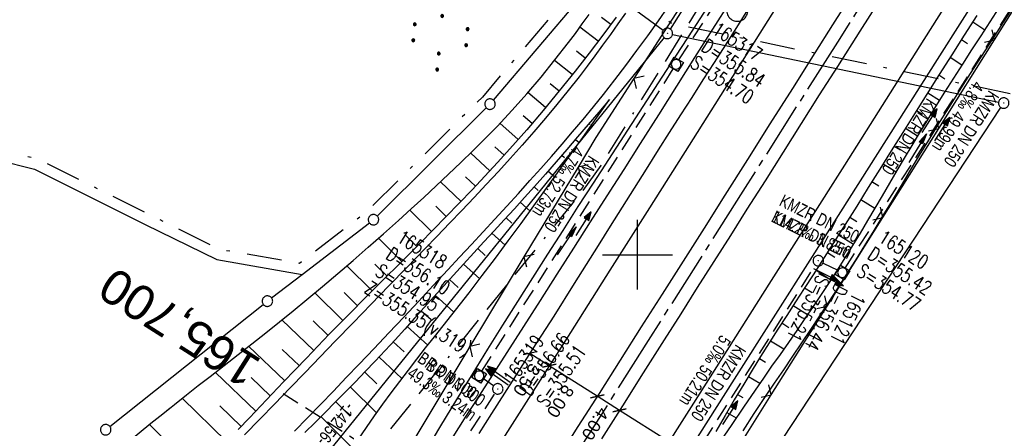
# Model space of a CAD drawing. Extents: x 509601 to 510326, y 459976 to 460916.
# Tile 15 of 39: x 509712 to 509852, y 460175 to 460234. Entities that reach past the tile are written whole.
import ezdxf
from ezdxf.enums import TextEntityAlignment as Align

# ---------------------------------------------------------------- set-up
doc = ezdxf.new("R2010")
doc.units = 0
doc.header["$LTSCALE"] = 10
doc.header["$MEASUREMENT"] = 0
for name, pattern in [('ACAD_ISO16W100', [73, 15, -6.5, 15, -6.5, 15, -7, 1, -7]), ('ACHSE', [5.5, 4, -0.5, 0.5, -0.5]), ('AUSGEZOGEN', [0]), ('LT00', [0]), ('LT08', [0.42, 0.2, -0.1, 0.02, -0.1]), ('LT17', [0.15, 0.1, -0.05]), ('STRICHLINIE2', [0.375, 0.25, -0.125])]:
    doc.linetypes.add(name, pattern=pattern)
doc.layers.get('0').update_dxf_attribs({"linetype": 'LT00'})
for name, color, linetype in [('--EK_FBR', 1, 'LT00'), ('--EK_Halt-Pfeil', 4, 'LT00'), ('--EK_Haltung', 7, 'STRICHLINIE2'), ('--EK_Haltung-Text', 140, 'LT00'), ('--EK_Schacht-Text', 5, 'LT00'), ('--EK_ST-93-1', 30, 'LT17'), ('--EL_DFK_AB_L', 21, 'LT00'), ('--EL_DFK_AB_P', 7, 'LT00'), ('--EL_Halt-Pfeil', 4, 'LT00'), ('--EL_Haltung', 182, 'STRICHLINIE2'), ('--EL_Haltung-Text', 182, 'LT00'), ('-AX-093', 35, 'ACHSE'), ('ABSTAND', 8, 'LT00'), ('BAB-KABEL', 220, 'ACAD_ISO16W100'), ('BEMAßUNG', 255, 'Continuous'), ('DFK_AB_L', 21, 'LT00'), ('DFK_AB_P', 7, 'LT00'), ('DFK_GZPKT', 250, 'LT00'), ('DFK_KATASTER', 250, 'LT00'), ('DFK_NUTZUNG', 250, 'LT00'), ('GEMEINDEGRENZE', 3, 'LT08'), ('PFEIL', 140, 'AUSGEZOGEN'), ('V109_AFBR_BAB', 250, 'LT00'), ('V109_BOESCH', 250, 'LT00'), ('V109_BOSCHUNG', 250, 'LT00'), ('V109_GRABEN', 250, 'LT00'), ('V109_KA_MULD', 182, 'LT00'), ('V109_KA_PRUF', 182, 'LT00'), ('V109_LD_MARK', 250, 'LT00'), ('V109_PKT_AU', 211, 'LT00'), ('V109_RASTER', 250, 'LT00'), ('V109_ZAUN', 40, 'LT00'), ('V110_BOESCH', 250, 'LT00'), ('V110_BOSCHUNG', 250, 'LT00')]:
    doc.layers.add(name, color=color, linetype=linetype)
doc.styles.add('Arial', font='ARIAL.TTF')
doc.styles.add('Beschrift', font='ARIAL.TTF')
doc.styles.add('Haltungsbeschriftung', font='ARIAL.TTF', dxfattribs={"width": 0.75})
doc.styles.add('schachtbeschriftung', font='romans.shx', dxfattribs={"width": 0.75, "height": 2})
doc.styles.get("Standard").update_dxf_attribs({"font": 'ARIAL.TTF'})

# ---------------------------------------------------------------- blocks, each defined once
blk = doc.blocks.new('SYMB7010')
at = {"color": 0, "linetype": 'ByBlock'}
for points in [[(-0.031408, 0.499213), (-0.093728, 0.49134), (-0.15457, 0.475719), (-0.212975, 0.452595), (-0.268021, 0.422333), (-0.31884, 0.385411), (-0.36463, 0.342411), (-0.40467, 0.29401), (-0.438329, 0.240973), (-0.465074, 0.184136), (-0.484486, 0.124395), (-0.496256, 0.062692), (-0.5002, 0)], [(-0.5002, 0), (-0.496256, -0.062692), (-0.484486, -0.124395), (-0.465075, -0.184136), (-0.438329, -0.240973), (-0.404671, -0.29401), (-0.36463, -0.342411), (-0.31884, -0.385411), (-0.268021, -0.422333), (-0.212975, -0.452595), (-0.154571, -0.475719), (-0.093728, -0.49134), (-0.031408, -0.499213), (0.031408, -0.499213)], [(0.5002, 0), (0.496256, 0.062692), (0.484485, 0.124395), (0.465074, 0.184136), (0.438329, 0.240973), (0.40467, 0.29401), (0.36463, 0.342411), (0.31884, 0.385411), (0.268021, 0.422333), (0.212975, 0.452595), (0.15457, 0.475719), (0.093728, 0.49134), (0.031408, 0.499213), (-0.031408, 0.499213)], [(0.031408, -0.499213), (0.093728, -0.491341), (0.15457, -0.475719), (0.212975, -0.452595), (0.268021, -0.422333), (0.31884, -0.385411), (0.36463, -0.342411), (0.404671, -0.294011), (0.438329, -0.240974), (0.465075, -0.184136), (0.484486, -0.124395), (0.496256, -0.062692), (0.500201, 0)]]:
    blk.add_lwpolyline(points, dxfattribs=at)
blk = doc.blocks.new('SYMB0003')
at = {"color": 0, "linetype": 'ByBlock'}
for p, q in [((-0.015712, 0), (0.010166, 0.012015)), ((0, -0.021257), (-0.015712, 0)), ((0.010166, 0.012015), (0, -0.021257))]:
    blk.add_line(p, q, dxfattribs=at)
for points in [[(-0.031395, 0.499013), (-0.093691, 0.491144), (-0.154509, 0.475528), (-0.21289, 0.452414), (-0.267913, 0.422164), (-0.318712, 0.385257), (-0.364484, 0.342274), (-0.404509, 0.293893), (-0.438154, 0.240877), (-0.464888, 0.184062), (-0.484292, 0.124345), (-0.496058, 0.062667), (-0.5, 0)], [(0.5, 0), (0.496057, 0.062667), (0.484292, 0.124345), (0.464888, 0.184062), (0.438153, 0.240877), (0.404509, 0.293893), (0.364484, 0.342274), (0.318712, 0.385257), (0.267913, 0.422164), (0.21289, 0.452414), (0.154509, 0.475528), (0.093691, 0.491144), (0.031395, 0.499013), (-0.031395, 0.499013)], [(-0.5, 0), (-0.496058, -0.062667), (-0.484292, -0.124345), (-0.464888, -0.184062), (-0.438154, -0.240877), (-0.404509, -0.293893), (-0.364485, -0.342274), (-0.318712, -0.385257), (-0.267914, -0.422164), (-0.21289, -0.452414), (-0.154509, -0.475529), (-0.093691, -0.491144), (-0.031395, -0.499014), (0.031395, -0.499014)], [(0.031395, -0.499014), (0.093691, -0.491144), (0.154509, -0.475529), (0.21289, -0.452414), (0.267914, -0.422164), (0.318712, -0.385257), (0.364485, -0.342274), (0.404509, -0.293893), (0.438154, -0.240877), (0.464889, -0.184062), (0.484292, -0.124345), (0.496058, -0.062667), (0.5, 0)]]:
    blk.add_lwpolyline(points, dxfattribs=at)
blk = doc.blocks.new('SYMB7110')
at = {"color": 0, "linetype": 'ByBlock'}
for p, q in [((-0.515, 0.392919), (-0.515, 0.367081)), ((-0.51, 0.362895), (-0.51, 0.397105)), ((-0.505, 0.399164), (-0.505, 0.360836)), ((-0.5, 0.360204), (-0.5, 0.399796)), ((-0.495, 0.399164), (-0.495, 0.360836)), ((-0.49, 0.362895), (-0.49, 0.397105)), ((-0.485, 0.392919), (-0.485, 0.367081)), ((-0.48, 0.379874), (-0.48, 0.380145)), ((-0.285, 0.392919), (-0.285, 0.367081)), ((-0.28, 0.362895), (-0.28, 0.397105)), ((-0.275, 0.399164), (-0.275, 0.360836)), ((-0.27, 0.360204), (-0.27, 0.399796)), ((-0.265, 0.399164), (-0.265, 0.360836)), ((-0.26, 0.362895), (-0.26, 0.397105)), ((-0.255, 0.392919), (-0.255, 0.367081)), ((-0.25, 0.379874), (-0.25, 0.380146)), ((0.255, 0.392919), (0.255, 0.367081)), ((0.26, 0.362895), (0.26, 0.397105)), ((0.265, 0.399164), (0.265, 0.360836)), ((0.27, 0.360204), (0.27, 0.399796)), ((0.275, 0.399164), (0.275, 0.360836)), ((0.28, 0.362895), (0.28, 0.397105)), ((0.285, 0.392919), (0.285, 0.367081)), ((0.29, 0.379874), (0.29, 0.380145)), ((0.485, 0.392919), (0.485, 0.367081)), ((0.49, 0.362895), (0.49, 0.397105)), ((0.495, 0.399164), (0.495, 0.360836)), ((0.5, 0.360204), (0.5, 0.399796)), ((0.505, 0.399164), (0.505, 0.360836)), ((0.51, 0.362895), (0.51, 0.397105)), ((0.515, 0.392919), (0.515, 0.367081)), ((0.52, 0.379874), (0.52, 0.380146)), ((-0.9, 0.012919), (-0.9, -0.012919)), ((-0.895, -0.017106), (-0.895, 0.017105)), ((-0.89, 0.019164), (-0.89, -0.019164)), ((-0.885, -0.019797), (-0.885, 0.019796)), ((-0.88, 0.019164), (-0.88, -0.019164)), ((-0.875, -0.017106), (-0.875, 0.017105)), ((-0.87, 0.012919), (-0.87, -0.012919)), ((-0.865, -0.000126), (-0.865, 0.000145)), ((-0.67, 0.012919), (-0.67, -0.012919)), ((-0.665, -0.017106), (-0.665, 0.017105)), ((-0.66, 0.019164), (-0.66, -0.019164)), ((-0.655, -0.019797), (-0.655, 0.019796)), ((-0.65, 0.019164), (-0.65, -0.019164)), ((-0.645, -0.017106), (-0.645, 0.017105)), ((-0.64, 0.012919), (-0.64, -0.012919)), ((-0.635, -0.000126), (-0.635, 0.000145)), ((-0.13, 0.012919), (-0.13, -0.012919)), ((-0.125, -0.017105), (-0.125, 0.017105)), ((-0.12, 0.019164), (-0.12, -0.019164)), ((-0.115, -0.019796), (-0.115, 0.019796)), ((-0.11, 0.019164), (-0.11, -0.019164)), ((-0.105, -0.017105), (-0.105, 0.017105)), ((-0.1, 0.012919), (-0.1, -0.012919)), ((-0.095, -0.000126), (-0.095, 0.000146)), ((0.1, 0.012919), (0.1, -0.012919)), ((0.105, -0.017105), (0.105, 0.017105)), ((0.11, 0.019164), (0.11, -0.019164)), ((0.115, -0.019796), (0.115, 0.019796)), ((0.12, 0.019164), (0.12, -0.019164)), ((0.125, -0.017105), (0.125, 0.017105)), ((0.13, 0.012919), (0.13, -0.012919)), ((0.135, -0.000126), (0.135, 0.000146)), ((0.64, 0.012919), (0.64, -0.012919)), ((0.645, -0.017105), (0.645, 0.017105)), ((0.65, 0.019164), (0.65, -0.019164)), ((0.655, -0.019796), (0.655, 0.019796)), ((0.66, 0.019164), (0.66, -0.019164)), ((0.665, -0.017105), (0.665, 0.017105)), ((0.67, 0.012919), (0.67, -0.012919)), ((0.675, -0.000126), (0.675, 0.000146)), ((0.87, 0.012919), (0.87, -0.012919)), ((0.875, -0.017105), (0.875, 0.017105)), ((0.88, 0.019164), (0.88, -0.019164)), ((0.885, -0.019796), (0.885, 0.019796)), ((0.89, 0.019164), (0.89, -0.019164)), ((0.895, -0.017105), (0.895, 0.017105)), ((0.9, 0.012919), (0.9, -0.012919)), ((0.905, -0.000126), (0.905, 0.000146)), ((-0.515, -0.367081), (-0.515, -0.392919)), ((-0.51, -0.397105), (-0.51, -0.362895)), ((-0.505, -0.360836), (-0.505, -0.399164)), ((-0.5, -0.399796), (-0.5, -0.360204)), ((-0.495, -0.360836), (-0.495, -0.399164)), ((-0.49, -0.397106), (-0.49, -0.362895)), ((-0.485, -0.367081), (-0.485, -0.392919)), ((-0.48, -0.380126), (-0.48, -0.379855)), ((-0.285, -0.367081), (-0.285, -0.392919)), ((-0.28, -0.397105), (-0.28, -0.362895)), ((-0.275, -0.360836), (-0.275, -0.399164)), ((-0.27, -0.399796), (-0.27, -0.360204)), ((-0.265, -0.360836), (-0.265, -0.399164)), ((-0.26, -0.397105), (-0.26, -0.362895)), ((-0.255, -0.367081), (-0.255, -0.392919)), ((-0.25, -0.380126), (-0.25, -0.379855)), ((0.255, -0.367081), (0.255, -0.392919)), ((0.26, -0.397105), (0.26, -0.362895)), ((0.265, -0.360836), (0.265, -0.399164)), ((0.27, -0.399796), (0.27, -0.360204)), ((0.275, -0.360836), (0.275, -0.399164)), ((0.28, -0.397105), (0.28, -0.362895)), ((0.285, -0.367081), (0.285, -0.392919)), ((0.29, -0.380126), (0.29, -0.379855)), ((0.485, -0.367081), (0.485, -0.392919)), ((0.49, -0.397105), (0.49, -0.362895)), ((0.495, -0.360836), (0.495, -0.399164)), ((0.5, -0.399796), (0.5, -0.360204)), ((0.505, -0.360836), (0.505, -0.399164)), ((0.51, -0.397105), (0.51, -0.362895)), ((0.515, -0.367081), (0.515, -0.392919)), ((0.52, -0.380126), (0.52, -0.379855))]:
    blk.add_line(p, q, dxfattribs=at)
for points in [[(-0.48, 0.38), (-0.481981, 0.388678), (-0.48753, 0.395637), (-0.49555, 0.399499), (-0.50445, 0.399499), (-0.51247, 0.395637), (-0.518019, 0.388678), (-0.52, 0.38), (-0.518019, 0.371322), (-0.51247, 0.364363), (-0.50445, 0.360501), (-0.49555, 0.360501), (-0.48753, 0.364363), (-0.481981, 0.371322), (-0.48, 0.38)], [(-0.25, 0.38), (-0.251981, 0.388678), (-0.25753, 0.395637), (-0.26555, 0.399499), (-0.27445, 0.399499), (-0.28247, 0.395637), (-0.288019, 0.388678), (-0.29, 0.38), (-0.288019, 0.371322), (-0.28247, 0.364363), (-0.27445, 0.360501), (-0.26555, 0.360501), (-0.25753, 0.364363), (-0.251981, 0.371322), (-0.25, 0.38)], [(0.29, 0.38), (0.288019, 0.388678), (0.28247, 0.395637), (0.27445, 0.399499), (0.26555, 0.399499), (0.25753, 0.395637), (0.251981, 0.388678), (0.25, 0.38), (0.251981, 0.371322), (0.25753, 0.364363), (0.26555, 0.360501), (0.27445, 0.360501), (0.28247, 0.364363), (0.288019, 0.371322), (0.29, 0.38)], [(0.52, 0.38), (0.518019, 0.388678), (0.51247, 0.395637), (0.50445, 0.399499), (0.495549, 0.399499), (0.48753, 0.395637), (0.481981, 0.388678), (0.48, 0.38), (0.481981, 0.371322), (0.48753, 0.364363), (0.495549, 0.360501), (0.50445, 0.360501), (0.51247, 0.364363), (0.518019, 0.371322), (0.52, 0.38)], [(-0.865, 0), (-0.866981, 0.008678), (-0.87253, 0.015637), (-0.88055, 0.019498), (-0.88945, 0.019498), (-0.89747, 0.015637), (-0.903019, 0.008678), (-0.905, 0)], [(-0.905, 0), (-0.903019, -0.008678), (-0.89747, -0.015637), (-0.88945, -0.019499), (-0.88055, -0.019499), (-0.87253, -0.015637), (-0.866981, -0.008678), (-0.865, 0)], [(-0.635, 0), (-0.636981, 0.008678), (-0.64253, 0.015637), (-0.65055, 0.019498), (-0.65945, 0.019498), (-0.66747, 0.015637), (-0.673019, 0.008678), (-0.675, 0)], [(-0.675, 0), (-0.673019, -0.008678), (-0.66747, -0.015637), (-0.65945, -0.019499), (-0.65055, -0.019499), (-0.64253, -0.015637), (-0.636981, -0.008678), (-0.635, 0)], [(-0.095, 0), (-0.096981, 0.008678), (-0.10253, 0.015637), (-0.11055, 0.019499), (-0.11945, 0.019499), (-0.12747, 0.015637), (-0.133019, 0.008678), (-0.135, 0)], [(-0.135, 0), (-0.133019, -0.008678), (-0.12747, -0.015637), (-0.11945, -0.019499), (-0.11055, -0.019499), (-0.10253, -0.015637), (-0.096981, -0.008678), (-0.095, 0)], [(0.135, 0), (0.133019, 0.008678), (0.12747, 0.015637), (0.11945, 0.019499), (0.11055, 0.019499), (0.10253, 0.015637), (0.096981, 0.008678), (0.095, 0)], [(0.095, 0), (0.096981, -0.008678), (0.10253, -0.015637), (0.11055, -0.019499), (0.11945, -0.019499), (0.12747, -0.015637), (0.133019, -0.008678), (0.135, 0)], [(0.675, 0), (0.673019, 0.008678), (0.66747, 0.015637), (0.65945, 0.019499), (0.65055, 0.019499), (0.64253, 0.015637), (0.636981, 0.008678), (0.635, 0)], [(0.635, 0), (0.636981, -0.008678), (0.64253, -0.015637), (0.65055, -0.019499), (0.65945, -0.019499), (0.66747, -0.015637), (0.673019, -0.008678), (0.675, 0)], [(0.905, 0), (0.903019, 0.008678), (0.89747, 0.015637), (0.88945, 0.019499), (0.88055, 0.019499), (0.87253, 0.015637), (0.866981, 0.008678), (0.865, 0)], [(0.865, 0), (0.866981, -0.008678), (0.87253, -0.015637), (0.88055, -0.019499), (0.88945, -0.019499), (0.89747, -0.015637), (0.903019, -0.008678), (0.905, 0)], [(-0.48, -0.38), (-0.481981, -0.371322), (-0.48753, -0.364363), (-0.49555, -0.360501), (-0.50445, -0.360501), (-0.51247, -0.364363), (-0.518019, -0.371322), (-0.52, -0.38), (-0.518019, -0.388678), (-0.51247, -0.395637), (-0.50445, -0.399499), (-0.49555, -0.399499), (-0.48753, -0.395637), (-0.481981, -0.388678), (-0.48, -0.38)], [(-0.25, -0.38), (-0.251981, -0.371322), (-0.25753, -0.364363), (-0.26555, -0.360501), (-0.27445, -0.360501), (-0.28247, -0.364363), (-0.288019, -0.371322), (-0.29, -0.38), (-0.288019, -0.388678), (-0.28247, -0.395637), (-0.27445, -0.399499), (-0.26555, -0.399499), (-0.25753, -0.395637), (-0.251981, -0.388678), (-0.25, -0.38)], [(0.29, -0.38), (0.288019, -0.371322), (0.28247, -0.364363), (0.27445, -0.360501), (0.26555, -0.360501), (0.25753, -0.364363), (0.251981, -0.371322), (0.25, -0.38), (0.251981, -0.388678), (0.25753, -0.395637), (0.26555, -0.399499), (0.27445, -0.399499), (0.28247, -0.395637), (0.288019, -0.388678), (0.29, -0.38)], [(0.52, -0.38), (0.518019, -0.371322), (0.51247, -0.364363), (0.50445, -0.360501), (0.495549, -0.360501), (0.48753, -0.364363), (0.481981, -0.371322), (0.48, -0.38), (0.481981, -0.388678), (0.48753, -0.395637), (0.495549, -0.399499), (0.50445, -0.399499), (0.51247, -0.395637), (0.518019, -0.388678), (0.52, -0.38)]]:
    blk.add_lwpolyline(points, dxfattribs=at)
blk = doc.blocks.new('Pfreil3')
at = {"layer": 'PFEIL'}
blk.add_hatch(color=256, dxfattribs=at).paths.add_polyline_path([(-1.55, 0.27), (-1.55, -0.27), (0, 0)])
for p, q in [((-1.55, 0), (-4.83, 0)), ((-1.55, -0.27), (-1.55, 0.27)), ((-1.55, 0.27), (0, 0)), ((0, 0), (-1.55, -0.27))]:
    blk.add_line(p, q, dxfattribs=at)
blk = doc.blocks.new('SYMB1210')
at = {"color": 0, "linetype": 'ByBlock'}
blk.add_line((0.018815, -0.179014), (0.055623, -0.17119), dxfattribs=at)
for points in [[(-0.2, -0.2), (-0.2, 0.2), (0.2, 0.2), (0.2, -0.2), (-0.2, -0.2)], [(0.018815, 0.179014), (-0.018815, 0.179014), (-0.055623, 0.17119), (-0.09, 0.155885), (-0.120444, 0.133766), (-0.145623, 0.105801), (-0.164438, 0.073213), (-0.176067, 0.037424), (-0.18, 0)], [(-0.18, 0), (-0.176067, -0.037424), (-0.164438, -0.073213), (-0.145623, -0.105801), (-0.120444, -0.133766), (-0.09, -0.155885), (-0.055623, -0.17119), (-0.018815, -0.179014), (0.018815, -0.179014)], [(0.18, 0), (0.176067, 0.037424), (0.164438, 0.073213), (0.145623, 0.105801), (0.120444, 0.133766), (0.09, 0.155885), (0.055623, 0.17119), (0.018815, 0.179014)], [(0.055623, -0.17119), (0.09, -0.155885), (0.120444, -0.133766), (0.145623, -0.105801), (0.164438, -0.073213), (0.176067, -0.037424), (0.18, 0)]]:
    blk.add_lwpolyline(points, dxfattribs=at)
blk = doc.blocks.new('_Oblique')
at = {"color": 0, "linetype": 'ByBlock', "lineweight": -2}
blk.add_line((-0.5, -0.5), (0.5, 0.5), dxfattribs=at)
blk = doc.blocks.new('SYMB0024')
at = {"color": 0, "linetype": 'ByBlock'}
for p, q in [((-0.5, 0.5), (0, 0)), ((0, 0), (0.5, 0.5))]:
    blk.add_line(p, q, dxfattribs=at)
blk = doc.blocks.new('SYMB0070')
at = {"color": 0, "linetype": 'ByBlock'}
for p, q in [((-0.5, 0), (0.2, 0)), ((0.5, 0), (0.2, 0.1)), ((0.2, 0.1), (0.2, 0)), ((0.468, 0), (0.21, 0.086)), ((0.21, 0.086), (0.21, -0.086)), ((0.21, -0.086), (0.468, 0)), ((0.22, -0.072), (0.437, 0)), ((0.23, -0.058), (0.405, 0)), ((0.24, -0.045), (0.374, 0)), ((0.342, 0), (0.25, 0.031)), ((0.25, 0.031), (0.25, -0.031)), ((0.25, -0.031), (0.342, 0)), ((0.26, -0.017), (0.31, 0)), ((0.27, -0.003), (0.279, 0))]:
    blk.add_line(p, q, dxfattribs=at)
for points in [[(0.2, 0), (0.2, -0.1), (0.5, 0)], [(0.437, 0), (0.22, 0.072), (0.22, -0.072)], [(0.405, 0), (0.23, 0.058), (0.23, -0.058)], [(0.374, 0), (0.24, 0.045), (0.24, -0.045)], [(0.31, 0), (0.26, 0.017), (0.26, -0.017)], [(0.279, 0), (0.27, 0.003), (0.27, -0.003)]]:
    blk.add_lwpolyline(points, dxfattribs=at)

msp = doc.modelspace()

# ---------------------------------------------------------------- linework, layer by layer
at = {"layer": '--EK_FBR'}
for points in [[(509850.93, 460240.66), (509838.39, 460220.89), (509824.98, 460199.74), (509813.85, 460182.2), (509801.45, 460162.61), (509788.77, 460142.66), (509775.89, 460122.37), (509770.61, 460114.12), (509765.79, 460106.52), (509762.09, 460100.74), (509750.66, 460082.68), (509737.86, 460062.63)], [(509750.89, 460174.75), (509752.75, 460176.66), (509754.61, 460178.57), (509756.47, 460180.49), (509758.32, 460182.4), (509760.17, 460184.33), (509762.3, 460186.56), (509764.42, 460188.81), (509766.53, 460191.06), (509768.64, 460193.32), (509770.74, 460195.58), (509772.85, 460197.84), (509774.54, 460199.65), (509776.23, 460201.46), (509777.92, 460203.28), (509779.6, 460205.1), (509781.28, 460206.93), (509782.95, 460208.76), (509784.61, 460210.6), (509786.15, 460212.32), (509787.69, 460214.06), (509789.21, 460215.81), (509790.71, 460217.57), (509792.2, 460219.34), (509793.68, 460221.13), (509795.13, 460222.94), (509796.75, 460225.01), (509798.34, 460227.09), (509799.91, 460229.2), (509801.46, 460231.32), (509802.98, 460233.46), (509804.38, 460235.47)], [(509798.28, 460234.55), (509797.2, 460233.02), (509796.11, 460231.49), (509795.01, 460229.97), (509793.91, 460228.46), (509792.79, 460226.96), (509791.65, 460225.47), (509790.08, 460223.47), (509788.47, 460221.49), (509786.84, 460219.53), (509785.18, 460217.6), (509783.5, 460215.68), (509781.79, 460213.78), (509780.08, 460211.9), (509778.35, 460210.03), (509776.6, 460208.17), (509774.85, 460206.33), (509773.09, 460204.49), (509771.32, 460202.65), (509769.55, 460200.82), (509766.99, 460198.18), (509764.43, 460195.54), (509761.87, 460192.9), (509759.3, 460190.25), (509756.74, 460187.61), (509754.58, 460185.38), (509752.41, 460183.14), (509750.25, 460180.91), (509748.08, 460178.67), (509745.92, 460176.44), (509743.74, 460174.22)], [(509815.76, 460235.04), (509814.17, 460232.52), (509812.57, 460230.01), (509810.97, 460227.51), (509809.36, 460225), (509807.76, 460222.5), (509806.15, 460219.99), (509804.55, 460217.49), (509802.96, 460214.98), (509801.23, 460212.25), (509799.51, 460209.53), (509797.8, 460206.8), (509796.09, 460204.07), (509794.37, 460201.33), (509792.66, 460198.6), (509790.95, 460195.87), (509788, 460191.21), (509785.04, 460186.55), (509782.08, 460181.91), (509779.1, 460177.26), (509777.27, 460174.42)]]:
    msp.add_lwpolyline(points, dxfattribs=at)
at = {"layer": '--EK_FBR', "color": 2}
for points in [[(509830.43, 460236.91), (509827.9, 460232.9), (509825.37, 460228.88), (509822.16, 460223.79), (509818.95, 460218.7), (509815.73, 460213.61), (509812.51, 460208.52), (509809.52, 460203.8), (509806.53, 460199.09), (509803.53, 460194.37), (509800.54, 460189.66), (509797.52, 460184.9), (509794.5, 460180.15), (509791.47, 460175.39), (509788.45, 460170.64)], [(509835.01, 460237.05), (509831.8, 460232), (509828.6, 460226.94), (509826.02, 460222.85), (509823.43, 460218.76), (509820.85, 460214.67), (509818.26, 460210.58), (509815.67, 460206.49), (509813.3, 460202.76), (509810.93, 460199.02), (509808.56, 460195.29), (509806.19, 460191.55), (509803.81, 460187.82), (509800.82, 460183.11), (509797.83, 460178.39), (509794.84, 460173.67)]]:
    msp.add_lwpolyline(points, dxfattribs=at)
at = {"layer": '--EK_Haltung'}
for p, q in [((509805.92, 460227.87), (509825.28, 460257.63)), ((509829.73, 460198.06), (509855.83, 460238.93)), ((509777.74, 460183.31), (509805.12, 460226.61)), ((509826.55, 460198.8), (509828.66, 460197.76)), ((509799.44, 460157.33), (509825.47, 460198.5)), ((509779.38, 460181.24), (509777.96, 460182.24)), ((509754.04, 460139.97), (509779.59, 460180.17))]:
    msp.add_line(p, q, dxfattribs=at)
at = {"layer": '--EK_ST-93-1', "ltscale": 2.5}
msp.add_line((509783.05, 460158.62), (509749.29, 460180.08), dxfattribs=at)
at = {"layer": '--EL_DFK_AB_L'}
for p, q in [((509932.94, 460434.21), (509804.67, 460232.29)), ((509803.8, 460231.08), (509714.97, 460121.5)), ((509805, 460231.51), (509851.69, 460221.84)), ((509786.28, 460121.33), (509852.01, 460221.06))]:
    msp.add_line(p, q, dxfattribs=at)
at = {"layer": '--EL_Haltung'}
for p, q in [((509805.92, 460227.87), (509825.28, 460257.63)), ((509829.73, 460198.06), (509855.83, 460238.93)), ((509777.74, 460183.31), (509805.12, 460226.61)), ((509826.55, 460198.8), (509828.66, 460197.76)), ((509799.44, 460157.33), (509825.47, 460198.5)), ((509779.38, 460181.24), (509777.96, 460182.24)), ((509754.04, 460139.97), (509779.59, 460180.17))]:
    msp.add_line(p, q, dxfattribs=at)
at = {"layer": '-AX-093', "ltscale": 0.2}
msp.add_lwpolyline([(509989.92, 460487.42), (509976.58, 460465.94), (509963.22, 460444.48), (509949.84, 460423.02), (509936.44, 460401.58), (509923.02, 460380.15), (509909.58, 460358.73), (509896.12, 460337.33), (509882.65, 460315.93), (509869.16, 460294.54), (509855.65, 460273.16), (509842.14, 460251.79), (509828.61, 460230.43), (509815.08, 460209.07), (509801.53, 460187.72), (509787.98, 460166.38), (509774.41, 460145.03), (509760.85, 460123.7), (509747.28, 460102.36), (509733.7, 460081.03), (509717.07, 460054.9)], dxfattribs=at)
at = {"layer": 'BAB-KABEL', "ltscale": 0.03, "flags": 128}
msp.add_lwpolyline([(510190.69, 460849.49), (510190.02, 460847.77), (510183.49, 460836.65), (510180.01, 460830.87), (510176.15, 460823.97), (510174.5, 460821.68), (510167.06, 460811.48), (510163.85, 460807.73), (510158.7, 460798.44), (510145.59, 460775.75), (510145.51, 460775.62), (510139.55, 460766.25), (510127.89, 460745.69), (510116.48, 460725.5), (510103.19, 460703.69), (510088.77, 460680), (510076.36, 460660.18), (510061.57, 460635.85), (510045.28, 460608.9), (510034.01, 460589.7), (510024.1, 460573.65), (510002.67, 460537.93), (509987.3, 460513.1), (509974.33, 460492.26), (509961.21, 460471.99), (509950.27, 460455.5), (509943.57, 460445.9), (509931.33, 460428.7), (509923.89, 460415.13), (509914.56, 460398.5), (509908.3, 460386.71), (509894.89, 460365.43), (509878.85, 460339.88), (509861.2, 460311.88), (509843.86, 460284.23), (509828.7, 460259.54), (509819.09, 460252.85), (509809.31, 460236.33), (509794.75, 460212.76), (509792.12, 460209.12), (509771.59, 460183.68), (509747.18, 460153.37), (509734.69, 460137.24), (509730.91, 460132.09), (509733.13, 460114.54), (509731.41, 460108.01), (509724.52, 460095.6), (509711.28, 460076.68), (509702.95, 460063.48)], dxfattribs=at)
at = {"layer": 'BEMAßUNG'}
for p, q in [((509787.37, 460184.1), (509784.6, 460185.86)), ((509794.24, 460179.74), (509787.37, 460184.1)), ((509797.41, 460177.72), (509794.24, 460179.74)), ((509804.53, 460173.2), (509797.41, 460177.72))]:
    msp.add_line(p, q, dxfattribs=at)
at = {"layer": 'DFK_AB_L'}
for p, q in [((509932.94, 460434.21), (509804.67, 460232.29)), ((509803.8, 460231.08), (509714.97, 460121.5)), ((509805, 460231.51), (509851.69, 460221.84)), ((509786.28, 460121.33), (509852.01, 460221.06))]:
    msp.add_line(p, q, dxfattribs=at)
at = {"layer": 'DFK_KATASTER'}
for p, q in [((509779.38, 460222.11), (509793.48, 460238.7)), ((509794.57, 460238.82), (509803.67, 460232.11)), ((509762.74, 460205.53), (509778.36, 460221.01)), ((509695.65, 460216.79), (509713.71, 460212.23)), ((509713.71, 460212.23), (509729.55, 460204.3)), ((509729.55, 460204.3), (509739.78, 460199.29)), ((509751.99, 460197.16), (509761.62, 460204.54)), ((509739.78, 460199.29), (509751.99, 460197.16)), ((509747.63, 460193.81), (509751.99, 460197.16)), ((509724.48, 460175.42), (509746.44, 460192.88))]:
    msp.add_line(p, q, dxfattribs=at)
at = {"layer": 'GEMEINDEGRENZE', "ltscale": 2.5, "flags": 128}
msp.add_lwpolyline([(510083.2, 460366.52), (510084.55, 460407.24), (510070.1, 460416.15), (510053.22, 460414.5), (510045.75, 460363.55), (510043.24, 460334.01), (510040.27, 460311.62), (510036.26, 460289.83), (509999.14, 460276.17), (509957.39, 460262.02), (509953.25, 460305.42), (509926.64, 460335.78), (509924.24, 460334.5), (509854.83, 460222.72), (509804.9, 460233.06), (509793.74, 460241.31), (509777.79, 460222.56), (509761.22, 460206.13), (509751.6, 460198.75), (509740.25, 460200.73), (509714.23, 460213.64), (509694.77, 460218.55), (509672.9, 460208.44), (509658.07, 460219.38)], dxfattribs=at)
at = {"layer": 'V109_AFBR_BAB'}
for points in [[(509850.93, 460240.66), (509838.39, 460220.89), (509824.98, 460199.74), (509813.85, 460182.2), (509801.45, 460162.61), (509788.77, 460142.66), (509775.89, 460122.37), (509770.61, 460114.12), (509765.79, 460106.52), (509762.09, 460100.74), (509750.66, 460082.68), (509737.86, 460062.63)], [(509750.89, 460174.75), (509752.75, 460176.66), (509754.61, 460178.57), (509756.47, 460180.49), (509758.32, 460182.4), (509760.17, 460184.33), (509762.3, 460186.56), (509764.42, 460188.81), (509766.53, 460191.06), (509768.64, 460193.32), (509770.74, 460195.58), (509772.85, 460197.84), (509774.54, 460199.65), (509776.23, 460201.46), (509777.92, 460203.28), (509779.6, 460205.1), (509781.28, 460206.93), (509782.95, 460208.76), (509784.61, 460210.6), (509786.15, 460212.32), (509787.69, 460214.06), (509789.21, 460215.81), (509790.71, 460217.57), (509792.2, 460219.34), (509793.68, 460221.13), (509795.13, 460222.94), (509796.75, 460225.01), (509798.34, 460227.09), (509799.91, 460229.2), (509801.46, 460231.32), (509802.98, 460233.46), (509804.38, 460235.47)], [(509798.28, 460234.55), (509797.2, 460233.02), (509796.11, 460231.49), (509795.01, 460229.97), (509793.91, 460228.46), (509792.79, 460226.96), (509791.65, 460225.47), (509790.08, 460223.47), (509788.47, 460221.49), (509786.84, 460219.53), (509785.18, 460217.6), (509783.5, 460215.68), (509781.79, 460213.78), (509780.08, 460211.9), (509778.35, 460210.03), (509776.6, 460208.17), (509774.85, 460206.33), (509773.09, 460204.49), (509771.32, 460202.65), (509769.55, 460200.82), (509766.99, 460198.18), (509764.43, 460195.54), (509761.87, 460192.9), (509759.3, 460190.25), (509756.74, 460187.61), (509754.58, 460185.38), (509752.41, 460183.14), (509750.25, 460180.91), (509748.08, 460178.67), (509745.92, 460176.44), (509743.74, 460174.22)], [(509815.76, 460235.04), (509814.17, 460232.52), (509812.57, 460230.01), (509810.97, 460227.51), (509809.36, 460225), (509807.76, 460222.5), (509806.15, 460219.99), (509804.55, 460217.49), (509802.96, 460214.98), (509801.23, 460212.25), (509799.51, 460209.53), (509797.8, 460206.8), (509796.09, 460204.07), (509794.37, 460201.33), (509792.66, 460198.6), (509790.95, 460195.87), (509788, 460191.21), (509785.04, 460186.55), (509782.08, 460181.91), (509779.1, 460177.26), (509777.27, 460174.42)]]:
    msp.add_lwpolyline(points, dxfattribs=at)
at = {"layer": 'V109_AFBR_BAB', "color": 0}
for points in [[(509830.43, 460236.91), (509827.9, 460232.9), (509825.37, 460228.88), (509822.16, 460223.79), (509818.95, 460218.7), (509815.73, 460213.61), (509812.51, 460208.52), (509809.52, 460203.8), (509806.53, 460199.09), (509803.53, 460194.37), (509800.54, 460189.66), (509797.52, 460184.9), (509794.5, 460180.15), (509791.47, 460175.39), (509788.45, 460170.64)], [(509835.01, 460237.05), (509831.8, 460232), (509828.6, 460226.94), (509826.02, 460222.85), (509823.43, 460218.76), (509820.85, 460214.67), (509818.26, 460210.58), (509815.67, 460206.49), (509813.3, 460202.76), (509810.93, 460199.02), (509808.56, 460195.29), (509806.19, 460191.55), (509803.81, 460187.82), (509800.82, 460183.11), (509797.83, 460178.39), (509794.84, 460173.67)]]:
    msp.add_lwpolyline(points, dxfattribs=at)
at = {"layer": 'V109_BOESCH'}
for points in [[(509728.67, 460174.51), (509730.35, 460175.88), (509732.04, 460177.23), (509733.73, 460178.58), (509735.43, 460179.92), (509737.14, 460181.26), (509738.85, 460182.59), (509740.84, 460184.14), (509742.82, 460185.7), (509744.81, 460187.26), (509746.78, 460188.82), (509748.76, 460190.4), (509750.72, 460191.98), (509752.67, 460193.58), (509754.89, 460195.43), (509757.09, 460197.3), (509759.28, 460199.18), (509761.46, 460201.08), (509763.62, 460202.99), (509765.78, 460204.91), (509767.59, 460206.54), (509769.4, 460208.18), (509771.19, 460209.83), (509772.97, 460211.5), (509774.73, 460213.18), (509776.48, 460214.89), (509778.2, 460216.61), (509779.89, 460218.36), (509782.04, 460220.67), (509784.14, 460223.02), (509786.19, 460225.42), (509788.18, 460227.86), (509790.11, 460230.34), (509791.11, 460231.67), (509792.1, 460233.01), (509793.07, 460234.36)], [(509796.96, 460234), (509795.03, 460231.4), (509793.06, 460228.82), (509791.06, 460226.26), (509788.79, 460223.44), (509786.49, 460220.64), (509784.14, 460217.88), (509781.74, 460215.16), (509779.96, 460213.19), (509778.15, 460211.23), (509776.33, 460209.28), (509774.49, 460207.36), (509772.63, 460205.44), (509770.76, 460203.54), (509768.89, 460201.65), (509767.26, 460200.02), (509765.63, 460198.39), (509764, 460196.77), (509762.37, 460195.15), (509760.74, 460193.52), (509759.12, 460191.89), (509757.5, 460190.26), (509755.89, 460188.61), (509754.25, 460186.92), (509752.61, 460185.21), (509750.98, 460183.5), (509749.35, 460181.79), (509747.73, 460180.08), (509746.1, 460178.37), (509744.46, 460176.66), (509742.82, 460174.96)], [(509848.55, 460234.22), (509846.76, 460231.41), (509844.97, 460228.59), (509843.19, 460225.77), (509841.4, 460222.96), (509839.63, 460220.13), (509837.97, 460217.5), (509836.32, 460214.86), (509834.67, 460212.23), (509833.02, 460209.59), (509831.37, 460206.96), (509829.71, 460204.33), (509828.05, 460201.7), (509826.38, 460199.08), (509825.12, 460197.13), (509823.87, 460195.18), (509822.61, 460193.24), (509821.35, 460191.29), (509820.1, 460189.34), (509818.86, 460187.39), (509817.62, 460185.43), (509816.4, 460183.46), (509815.2, 460181.48), (509813.85, 460179.23), (509812.53, 460176.97), (509811.23, 460174.7)], [(509795.99, 460222.2), (509794.47, 460220.41), (509792.95, 460218.62), (509791.42, 460216.84), (509789.89, 460215.06), (509788.36, 460213.29), (509786.81, 460211.53), (509785.25, 460209.77), (509783.82, 460208.17), (509782.37, 460206.58), (509780.92, 460205), (509779.47, 460203.41), (509778.02, 460201.83), (509776.56, 460200.25), (509775.11, 460198.66), (509773.66, 460197.07), (509772.26, 460195.53), (509770.87, 460193.99), (509769.48, 460192.44), (509768.09, 460190.9), (509766.7, 460189.36), (509765.3, 460187.82), (509763.89, 460186.29), (509762.47, 460184.77), (509761.04, 460183.27), (509759.62, 460181.8), (509758.18, 460180.34), (509756.74, 460178.88), (509755.29, 460177.43), (509753.84, 460175.99), (509752.39, 460174.54)], [(509760.05, 460173.58), (509761.2, 460175.28), (509762.36, 460176.96), (509763.55, 460178.61), (509764.75, 460180.25), (509765.97, 460181.87), (509767.2, 460183.47), (509768.43, 460185.07), (509769.67, 460186.65), (509770.92, 460188.23), (509772.17, 460189.81), (509773.42, 460191.39), (509774.66, 460192.97), (509775.9, 460194.56), (509777.78, 460197.01), (509779.65, 460199.48), (509781.51, 460201.97), (509783.35, 460204.46), (509785.18, 460206.97), (509786.99, 460209.5), (509788.8, 460212.02), (509790.6, 460214.56), (509792.4, 460217.1), (509794.2, 460219.65), (509795.99, 460222.2)]]:
    msp.add_lwpolyline(points, dxfattribs=at)
at = {"layer": 'V109_BOSCHUNG'}
for p, q in [((509796.18, 460232.95), (509794.84, 460233.94)), ((509794.37, 460230.53), (509791.75, 460232.53)), ((509847.97, 460233.31), (509849.7, 460232.19)), ((509846.36, 460230.77), (509847.22, 460230.22)), ((509792.53, 460228.14), (509791.25, 460229.14)), ((509844.75, 460228.24), (509846.44, 460227.16)), ((509790.67, 460225.76), (509788.12, 460227.79)), ((509843.15, 460225.71), (509843.98, 460225.17)), ((509788.78, 460223.41), (509787.51, 460224.45)), ((509786.85, 460221.08), (509784.31, 460223.21)), ((509841.54, 460223.17), (509843.21, 460222.1)), ((509784.9, 460218.77), (509783.61, 460219.88)), ((509795.02, 460221.05), (509795.12, 460220.96)), ((509839.94, 460220.63), (509840.78, 460220.09)), ((509782.92, 460216.49), (509780.31, 460218.8)), ((509793.07, 460218.77), (509793.23, 460218.63)), ((509838.34, 460218.08), (509840.08, 460217)), ((509791.12, 460216.49), (509791.65, 460216.04)), ((509836.74, 460215.54), (509837.64, 460214.98)), ((509778.88, 460212.01), (509776.13, 460214.54)), ((509780.91, 460214.23), (509779.57, 460215.44)), ((509789.16, 460214.22), (509789.53, 460213.9)), ((509835.15, 460212.99), (509837.02, 460211.84)), ((509787.19, 460211.96), (509788.16, 460211.12)), ((509774.74, 460207.62), (509771.82, 460210.41)), ((509776.82, 460209.8), (509775.4, 460211.13)), ((509833.56, 460210.45), (509834.53, 460209.85)), ((509785.21, 460209.72), (509785.8, 460209.19)), ((509783.2, 460207.5), (509784.62, 460206.21)), ((509831.97, 460207.91), (509833.98, 460206.66)), ((509770.53, 460203.3), (509767.41, 460206.37)), ((509772.63, 460205.45), (509771.13, 460206.92)), ((509781.19, 460205.28), (509782.01, 460204.53)), ((509830.38, 460205.38), (509831.41, 460204.73)), ((509779.16, 460203.07), (509781.05, 460201.34)), ((509828.78, 460202.85), (509830.89, 460201.5)), ((509766.28, 460199.04), (509762.93, 460202.38)), ((509768.41, 460201.17), (509766.79, 460202.77)), ((509777.13, 460200.86), (509778.18, 460199.9)), ((509827.17, 460200.32), (509828.24, 460199.63)), ((509764.16, 460196.93), (509762.42, 460198.66)), ((509775.1, 460198.65), (509777.42, 460196.53)), ((509762.03, 460194.81), (509758.4, 460198.42)), ((509825.55, 460197.79), (509827.69, 460196.42)), ((509773.07, 460196.43), (509774.33, 460195.29)), ((509757.81, 460190.57), (509753.8, 460194.52)), ((509759.91, 460192.69), (509758.01, 460194.58)), ((509823.92, 460195.27), (509824.98, 460194.6)), ((509771.06, 460194.2), (509773.73, 460191.79)), ((509769.05, 460191.97), (509770.46, 460190.7)), ((509822.29, 460192.75), (509824.35, 460191.44)), ((509753.65, 460186.3), (509749.09, 460190.67)), ((509755.72, 460188.44), (509753.59, 460190.51)), ((509820.67, 460190.23), (509821.66, 460189.6)), ((509767.05, 460189.74), (509770, 460187.07)), ((509765.04, 460187.54), (509766.59, 460186.11)), ((509819.05, 460187.69), (509820.94, 460186.51)), ((509749.52, 460181.96), (509744.34, 460186.89)), ((509751.59, 460184.14), (509749.15, 460186.45)), ((509763.02, 460185.35), (509766.28, 460182.28)), ((509817.45, 460185.15), (509818.34, 460184.6)), ((509745.36, 460177.6), (509739.58, 460183.16)), ((509760.97, 460183.2), (509762.71, 460181.52)), ((509747.44, 460179.78), (509744.7, 460182.4)), ((509815.87, 460182.59), (509817.51, 460181.59)), ((509758.9, 460181.06), (509762.66, 460177.37)), ((509741.15, 460173.26), (509734.85, 460179.46)), ((509756.8, 460178.94), (509758.85, 460176.9)), ((509814.32, 460180.01), (509815.06, 460179.57)), ((509743.27, 460175.43), (509740.24, 460178.37)), ((509754.68, 460176.82), (509759.21, 460172.3)), ((509812.79, 460177.42), (509814.12, 460176.64)), ((509736.9, 460168.98), (509730.16, 460175.72))]:
    msp.add_line(p, q, dxfattribs=at)
at = {"layer": 'V109_GRABEN'}
for points in [[(509811.26, 460237.43), (509807.95, 460232.29), (509804.62, 460227.14), (509802.43, 460223.76), (509800.24, 460220.39), (509798.05, 460217.01), (509795.86, 460213.63), (509793.67, 460210.25), (509791.48, 460206.87), (509789.3, 460203.48), (509787.13, 460200.09), (509784.96, 460196.7), (509782.81, 460193.3), (509780.66, 460189.89), (509778.53, 460186.47), (509776.42, 460183.05), (509774.11, 460179.28), (509771.82, 460175.5), (509769.55, 460171.72)], [(509813.34, 460236.38), (509810.75, 460232.29), (509808.17, 460228.19), (509805.58, 460224.1), (509803, 460220.01), (509800.4, 460215.92), (509798.02, 460212.17), (509795.63, 460208.42), (509793.24, 460204.68), (509790.85, 460200.93), (509788.46, 460197.19), (509786.08, 460193.46), (509783.69, 460189.73), (509781.31, 460186.01), (509778.92, 460182.28), (509776.52, 460178.56), (509775.45, 460176.89), (509774.37, 460175.22), (509773.31, 460173.54)], [(509851.73, 460235.33), (509850.43, 460233.32), (509849.13, 460231.3), (509847.82, 460229.29), (509846.52, 460227.28), (509845.22, 460225.26), (509843.93, 460223.23), (509842.65, 460221.2), (509841.39, 460219.16), (509840.31, 460217.39), (509839.24, 460215.61), (509838.18, 460213.82), (509837.13, 460212.03), (509836.08, 460210.24), (509835.03, 460208.44), (509833.98, 460206.65), (509832.92, 460204.87), (509831.85, 460203.08), (509830.77, 460201.31), (509829.68, 460199.55), (509828.57, 460197.79), (509827.44, 460196.04), (509826.29, 460194.31), (509825.13, 460192.58), (509823.96, 460190.86), (509822.78, 460189.15), (509821.59, 460187.44), (509820.4, 460185.73), (509819.2, 460184.03), (509818.01, 460182.32), (509816.83, 460180.61), (509815.15, 460178.16), (509813.49, 460175.71), (509811.83, 460173.26)], [(509853.91, 460235.69), (509852.32, 460233.25), (509850.74, 460230.81), (509849.17, 460228.36), (509847.6, 460225.91), (509846.04, 460223.46), (509844.49, 460220.99), (509842.95, 460218.52), (509841.63, 460216.38), (509840.33, 460214.23), (509839.03, 460212.08), (509837.73, 460209.92), (509836.43, 460207.77), (509835.13, 460205.62), (509833.82, 460203.47), (509832.51, 460201.32), (509831.18, 460199.19), (509829.83, 460197.07), (509828.58, 460195.12), (509827.32, 460193.18), (509826.04, 460191.24), (509824.75, 460189.31), (509823.46, 460187.39), (509822.17, 460185.47), (509820.88, 460183.54), (509819.58, 460181.62), (509818.29, 460179.69), (509816.67, 460177.26), (509815.06, 460174.81)]]:
    msp.add_lwpolyline(points, dxfattribs=at)
at = {"layer": 'V109_LD_MARK'}
for points in [[(509831.49, 460253.85), (509818.66, 460233.53), (509813.02, 460224.59), (509807.37, 460215.66), (509801.72, 460206.72), (509796.06, 460197.79), (509790.4, 460188.87), (509784.73, 460179.94), (509779.06, 460171.02)], [(509725.84, 460049.57), (509728.67, 460054.02), (509735.08, 460064.09), (509741.5, 460074.16), (509747.91, 460084.24), (509754.33, 460094.31), (509760.75, 460104.38), (509767.16, 460114.45), (509773.58, 460124.52), (509779.99, 460134.59), (509786.4, 460144.67), (509797.23, 460161.7), (509808.05, 460178.74), (509818.86, 460195.78), (509829.66, 460212.83), (509840.46, 460229.88), (509851.25, 460246.94)]]:
    msp.add_lwpolyline(points, dxfattribs=at)
at = {"layer": 'V109_RASTER'}
for p, q in [((509800, 460195), (509800, 460205)), ((509795, 460200), (509805, 460200))]:
    msp.add_line(p, q, dxfattribs=at)
at = {"layer": 'V109_ZAUN'}
for p, q in [((509851.09, 460230.73), (509859.08, 460243.42)), ((509807.61, 460237.82), (509799.49, 460225.21)), ((509843.11, 460218.03), (509851.09, 460230.73)), ((509791.49, 460212.52), (509783.75, 460199.68)), ((509827.13, 460192.64), (509835.12, 460205.33)), ((509783.75, 460199.68), (509776, 460186.84)), ((509819.13, 460179.94), (509827.13, 460192.64)), ((509776, 460186.84), (509768.25, 460173.99)), ((509811.14, 460167.25), (509819.13, 460179.94))]:
    msp.add_line(p, q, dxfattribs=at)
for points in [[(509799.49, 460225.21), (509794.05, 460216.76), (509791.49, 460212.52)], [(509835.12, 460205.33), (509837.89, 460209.73), (509843.11, 460218.03)]]:
    msp.add_lwpolyline(points, dxfattribs=at)
at = {"layer": 'V110_BOESCH'}
msp.add_lwpolyline([(509710.59, 460158.43), (509711.96, 460159.67), (509713.45, 460161.01), (509714.93, 460162.37), (509716.4, 460163.72), (509717.88, 460165.07), (509719.36, 460166.42), (509720.85, 460167.76), (509722.34, 460169.09), (509723.84, 460170.42), (509725.36, 460171.73), (509727.01, 460173.12), (509728.67, 460174.51), (509730.35, 460175.88), (509732.04, 460177.23), (509733.12, 460178.09)], dxfattribs=at)
at = {"layer": 'V110_BOSCHUNG'}
msp.add_line((509736.9, 460168.98), (509730.16, 460175.72), dxfattribs=at)

# ---------------------------------------------------------------- block references
at = {"layer": '--EK_Halt-Pfeil', "yscale": 4, "zscale": 4}
for p, xscale, rotation in [((509841.83, 460219.18), 3.999999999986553, 57.43950999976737), ((509792.28, 460204.42), 3.999999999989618, 57.70387000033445), ((509826.97, 460197.14), 4.000000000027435, 333.7486800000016), ((509779.87, 460182.5), 4.000000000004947, 144.8123300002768), ((509813.3, 460177.38), 4.000000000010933, 57.69295999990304)]:
    msp.add_blockref('SYMB0070', p, dxfattribs=dict(at, xscale=xscale, rotation=rotation))
at = {"layer": '--EL_DFK_AB_P', "xscale": 1.500000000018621, "yscale": 1.5, "zscale": 1.5, "rotation": 264.7377099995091}
for p in [(509804.27, 460231.66), (509852.42, 460221.69)]:
    msp.add_blockref('SYMB0003', p, dxfattribs=at)
at = {"layer": '--EL_Halt-Pfeil', "yscale": 4, "zscale": 4}
for p, xscale, rotation in [((509843.62, 460217.96), 3.999999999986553, 57.43950999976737), ((509792.28, 460204.42), 3.999999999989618, 57.70387000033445), ((509827.69, 460196.42), 4.000000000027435, 333.7486800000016), ((509780.15, 460182.88), 4.000000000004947, 144.8123300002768), ((509813.3, 460177.38), 4.000000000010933, 57.69295999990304)]:
    msp.add_blockref('SYMB0070', p, dxfattribs=dict(at, xscale=xscale, rotation=rotation))
at = {"layer": 'BEMAßUNG', "xscale": 1.4, "yscale": 1.4, "zscale": 1.4}
for p, rotation in [((509784.6, 460185.86), 147.5757045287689), ((509787.37, 460184.1), 147.5757045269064), ((509787.37, 460184.1), 327.5757045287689), ((509794.24, 460179.74), 147.5757045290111), ((509794.24, 460179.74), 327.5757045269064), ((509797.41, 460177.72), 147.575704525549), ((509797.41, 460177.72), 327.5757045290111)]:
    msp.add_blockref('_Oblique', p, dxfattribs=dict(at, rotation=rotation))
at = {"layer": 'DFK_AB_P', "xscale": 1.500000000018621, "yscale": 1.5, "zscale": 1.5, "rotation": 264.7377099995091}
for p in [(509804.27, 460231.66), (509852.42, 460221.69)]:
    msp.add_blockref('SYMB0003', p, dxfattribs=at)
at = {"layer": 'DFK_GZPKT', "xscale": 1.500000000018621, "yscale": 1.5, "zscale": 1.5, "rotation": 264.7377099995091}
for p in [(509778.89, 460221.54), (509762.21, 460205), (509747.03, 460193.35), (509723.89, 460174.95)]:
    msp.add_blockref('SYMB7010', p, dxfattribs=at)
at = {"layer": 'DFK_NUTZUNG', "xscale": 10.00000000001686, "yscale": 10, "zscale": 10, "rotation": 264.7377100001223}
msp.add_blockref('SYMB7110', (509772.15, 460235.3), dxfattribs=at)
at = {"layer": 'PFEIL'}
for p, rotation in [((509841.37, 460217.3), 58.11026410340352), ((509791.2, 460203.98), 55.86971466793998)]:
    msp.add_blockref('Pfreil3', p, dxfattribs=dict(at, rotation=rotation))
at = {"layer": 'V109_KA_MULD', "xscale": 3.800000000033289, "yscale": 3.799999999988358, "zscale": 3.8, "rotation": 238.7303999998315}
for p in [(509805.52, 460227.24), (509829.33, 460197.43), (509777.34, 460182.67)]:
    msp.add_blockref('SYMB1210', p, dxfattribs=at)
at = {"layer": 'V109_KA_PRUF', "xscale": 1.500000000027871, "yscale": 1.5, "zscale": 1.5, "rotation": 238.730399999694}
for p in [(509825.87, 460199.13), (509780, 460180.8)]:
    msp.add_blockref('SYMB0003', p, dxfattribs=at)
at = {"layer": 'V109_PKT_AU', "xscale": 2.999999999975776, "yscale": 3, "zscale": 3, "rotation": 238.7304000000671}
msp.add_blockref('SYMB0003', (509814.28, 460234.9), dxfattribs=at)
at = {"layer": 'V109_ZAUN', "yscale": 2.099999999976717, "zscale": 2.1}
for p, xscale, rotation in [((509851.09, 460230.73), 2.099999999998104, 57.83512000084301), ((509799.49, 460225.21), 2.099999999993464, 237.2194700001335), ((509843.11, 460218.03), 2.099999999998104, 57.83512000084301), ((509791.49, 460212.52), 2.099999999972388, 238.8947600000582), ((509835.12, 460205.33), 2.100000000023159, 57.80363999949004), ((509783.75, 460199.68), 2.099999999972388, 238.8947600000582), ((509827.13, 460192.64), 2.100000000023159, 57.80363999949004), ((509776, 460186.84), 2.099999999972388, 238.8947600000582), ((509819.13, 460179.94), 2.100000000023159, 57.80363999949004)]:
    msp.add_blockref('SYMB0024', p, dxfattribs=dict(at, xscale=xscale, rotation=rotation))

# ---------------------------------------------------------------- texts
at = {"layer": '--EK_Haltung-Text', "style": 'Haltungsbeschriftung', "width": 0.75}
for s, rotation, p in [('4.8‰ 49.99m', -122.5605, (509848.17, 460225.01)), ('KMZR DN 250', -122.5605, (509850.33, 460223.63)), ('4.7‰ 52.73m', -122.2961, (509790.92, 460215.69)), ('KMZR DN 250', -122.2961, (509793.09, 460214.32)), ('KMZR DN 250', -26.2513, (509820.14, 460207.08)), ('114.2‰ 3.85m', -26.2513, (509819.01, 460204.79)), ('5.0‰ 50.21m', -122.307, (509811.95, 460188.64)), ('BR DN 300', -35.1877, (509768.37, 460184.74)), ('KMZR DN 250', -122.307, (509814.11, 460187.27)), ('49.3‰ 3.24m', -35.1877, (509766.89, 460182.64))]:
    msp.add_text(s, height=1.8, rotation=rotation, dxfattribs=at).set_placement(p)
at = {"layer": '--EK_Schacht-Text', "style": 'schachtbeschriftung', "width": 0.75}
for s, rotation, p in [('165317', -33.0361, (509810.53, 460231.75)), ('D=355.84', -33.0361, (509808.96, 460229.33)), ('S=354.70', -33.0361, (509807.39, 460226.92)), ('165318', -32.2961, (509765.37, 460201.97)), ('165120', -32.5605, (509834.31, 460201.97)), ('D=356.10', -32.2961, (509763.83, 460199.54)), ('D=355.42', -32.5605, (509832.76, 460199.55)), ('S=354.95', -32.2961, (509762.3, 460197.1)), ('S=354.77', -32.5605, (509831.21, 460197.12)), ('Z=355.35(v.319)', -32.2961, (509760.76, 460194.67)), ('S=355.21', -116.2513, (509825.77, 460197.23)), ('D=356.44', -116.2513, (509828.35, 460195.96)), ('165121', -116.2513, (509830.94, 460194.68)), ('165319', 54.8123, (509782.29, 460181.3)), ('D=356.66', 54.8123, (509784.64, 460179.64)), ('S=355.51', 54.8123, (509787, 460177.98))]:
    msp.add_text(s, height=2, rotation=rotation, dxfattribs=at).set_placement(p)
at = {"layer": '--EK_ST-93-1', "style": 'Beschrift'}
msp.add_text('165,700', height=5, rotation=-212.4311, dxfattribs=at).set_placement((509745.07, 460182.76), align=Align.MIDDLE_LEFT)
at = {"layer": '--EL_Haltung-Text', "style": 'Haltungsbeschriftung', "width": 0.75}
for s, rotation, p in [('KMZR DN 250', -122.5605, (509841.46, 460222.51)), ('KMZR DN 250', -122.2961, (509793.09, 460214.32)), ('KMZR DN 250', -26.2513, (509819.01, 460204.79)), ('KMZR DN 250', -122.307, (509814.11, 460187.27)), ('BR DN 300', -35.1877, (509769.59, 460183.68))]:
    msp.add_text(s, height=1.8, rotation=rotation, dxfattribs=at).set_placement(p)
at = {"layer": 'ABSTAND', "width": 0.75}
msp.add_text(' -142.56-', height=1.8, rotation=-129.0309, dxfattribs=at).set_placement((509758.69, 460179.42))
at = {"layer": 'BEMAßUNG', "char_height": 1.8, "attachment_point": 5, "rotation": 237.5757, "style": 'Arial'}
for s, insert in [('\\A1;3.50', (509784.14, 460182.08)), ('\\A1;8.00', (509788.96, 460179.02)), ('\\A1;4.00', (509793.96, 460175.8))]:
    msp.add_mtext(s, dxfattribs=dict(at, insert=insert))

doc.saveas('drawing.dxf')
